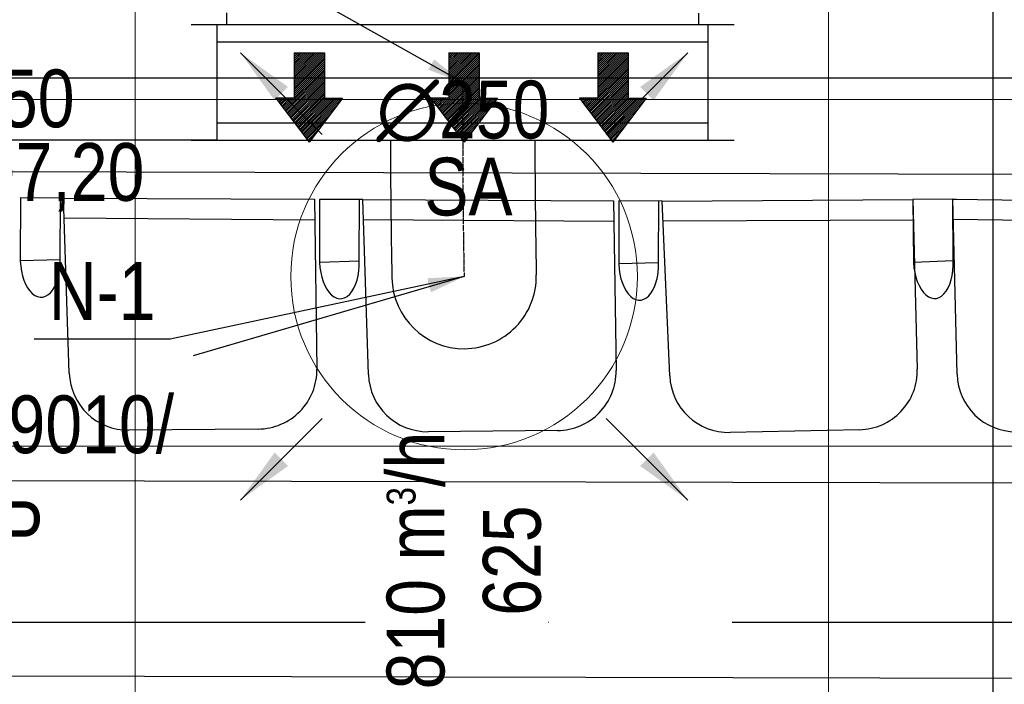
# Model space of a CAD drawing. Header units: millimetres. Extents: x -32221 to 212500, y 31663 to 93766.
# Tile 115 of 256: x 20250 to 21954, y 54700 to 55851. Entities that reach past the tile are written whole.
import ezdxf
from ezdxf.enums import TextEntityAlignment as Align

# ---------------------------------------------------------------- set-up
doc = ezdxf.new("R2010")
doc.units = ezdxf.units.MM
doc.linetypes.add('DASHDOT', pattern=[1, 0.5, -0.25, 0, -0.25])
doc.linetypes.add('DASHDOTX2', pattern=[50.8, 25.4, -12.7, 0, -12.7])
for name, color, linetype in [('DVM_INDOOR', 104, 'Continuous'), ('FLUID-N', 7, 'Continuous'), ('FLUID-N-100-ARRGR', 7, 'Continuous'), ('FLUID-N-100-INF', 7, 'Continuous'), ('FLUID-N-100-NUM', 7, 'Continuous'), ('FLUID-N-SYM', 7, 'Continuous'), ('FLUID-W-100-DIM', 7, 'Continuous'), ('osie', 250, 'Continuous'), ('Sciany', 250, 'Continuous'), ('Wyposazenie', 250, 'Continuous')]:
    doc.layers.add(name, color=color, linetype=linetype)
doc.layers.add('kasetony', color=42, linetype='Continuous', lineweight=5)
doc.layers.add('Nawiewniki', color=5, linetype='Continuous', lineweight=20)
doc.styles.add('FDBES', font='simplex.shx')
doc.styles.get("Standard").update_dxf_attribs({"font": 'ARIALN.TTF'})
doc.linetypes.add('ZIGZAG', pattern='A,0.0001,-0.2,[131,ltypeshp.shx,S=0.2,R=0,X=-0.2,Y=0],-0.4,[131,ltypeshp.shx,S=0.2,R=180,X=0.2,Y=0],-0.2', length=0.8001)
doc.dimstyles.new('FDBES', dxfattribs={"dimscale": 50, "dimtxt": 4, "dimasz": 2.5, "dimexe": 0.8, "dimexo": 2, "dimgap": 1, "dimtad": 1, "dimdsep": 46, "dimtxsty": 'FDBES', "dimcen": 2.5, "dimclrd": 4, "dimclre": 5, "dimadec": 0, "dimazin": 0, "dimtfac": 1, "dimtmove": 0, "dimatfit": 3, "dimfxl": 1, "dimarcsym": 0})

# ---------------------------------------------------------------- blocks, each defined once
blk = doc.blocks.new('Direction')
at = {"layer": 'DVM_INDOOR', "color": 1}
for p, q in [((-35, 693.8), (35, 693.8)), ((-35, 693.8), (-35, 588.8)), ((35, 693.8), (35, 588.8)), ((-35, 588.8), (-77, 588.8)), ((-77, 588.8), (0, 487.3)), ((77, 588.8), (0, 487.3)), ((35, 588.8), (77, 588.8))]:
    blk.add_line(p, q, dxfattribs=at)
blk = doc.blocks.new('ID_D_G_D_1_T')
at = {"layer": 'DVM_INDOOR'}
h = blk.add_hatch(dxfattribs=at)
h.set_pattern_fill('ANSI31', color=1, scale=0.75)
h.set_pattern_definition([(45, (-97.4602, -971.7816), (-1.683798, 1.683798), [])])
h.paths.add_polyline_path([(-265.5, -574.8), (-207.8, -498.6), (-239.3, -498.6), (-239.3, -419.9), (-291.8, -419.9), (-291.8, -498.6), (-323.3, -498.6)])
h = blk.add_hatch(dxfattribs=at)
h.set_pattern_fill('ANSI31', color=1, scale=0.75)
h.set_pattern_definition([(45, (2.5398, -971.7816), (-1.683798, 1.683798), [])])
h.paths.add_polyline_path([(2.5, -574.8), (60.3, -498.6), (28.8, -498.6), (28.8, -419.9), (-23.7, -419.9), (-23.7, -498.6), (-55.2, -498.6)])
h = blk.add_hatch(dxfattribs=at)
h.set_pattern_fill('ANSI31', color=1, scale=0.75)
h.set_pattern_definition([(45, (102.5398, -971.7816), (-1.683798, 1.683798), [])])
h.paths.add_polyline_path([(260.1, -574.8), (317.8, -498.6), (286.3, -498.6), (286.3, -419.9), (233.8, -419.9), (233.8, -498.6), (202.3, -498.6)])
at = {"layer": 'DVM_INDOOR', "color": 0}
for p, q in [((-408.6, -350.8), (-408.6, -371)), ((409, -371), (409, -351.3)), ((-408.6, -371), (-408.1, -371)), ((-408.1, -371), (409, -371))]:
    blk.add_line(p, q, dxfattribs=at)
at = {"layer": 'DVM_INDOOR', "xscale": 0.75, "yscale": 0.75, "zscale": 0.75}
for p in [(-265.5, -940.3), (2.5, -940.3), (260.1, -940.3)]:
    blk.add_blockref('Direction', p, dxfattribs=at)
at = {"layer": 'DVM_INDOOR', "color": 2}
blk.add_text('SA', height=100, dxfattribs=at).set_placement((86.6, -731.4), align=Align.BOTTOM_RIGHT)
blk = doc.blocks.new('*U3732')
at = {"color": 14, "linetype": 'Continuous', "lineweight": -2}
for p, q in [((-100, -470), (-100, 470)), ((100, -470), (100, 470))]:
    blk.add_line(p, q, dxfattribs=at)
at = {"color": 0, "linetype": 'ByBlock', "lineweight": -2}
for p, q in [((-100, 425), (100, 425)), ((-100, -425), (100, -425))]:
    blk.add_line(p, q, dxfattribs=at)
at = {"color": 5, "linetype": 'Continuous', "lineweight": -3}
for p, q in [((-70, -425), (-70, 425)), ((70, -425), (70, 425))]:
    blk.add_line(p, q, dxfattribs=at)
blk = doc.blocks.new('*U3731')
at = {"color": 14, "linetype": 'Continuous', "lineweight": -2}
for p, q in [((-50, 125), (-50, 0)), ((-50, 0), (-50, -125))]:
    blk.add_line(p, q, dxfattribs=at)
at = {"layer": 'FLUID-N-SYM', "color": 2, "linetype": 'DASHDOT', "lineweight": -3}
blk.add_line((-50, 0), (50, 0), dxfattribs=at)
blk = doc.blocks.new('*U3747')
at = {"color": 14, "linetype": 'Continuous', "lineweight": -2}
for p, q in [((0, 235.9, -127.4), (0, 235.9, -2.4)), ((0, 235.9, -2.4), (0, 235.9, 122.6))]:
    blk.add_line(p, q, dxfattribs=at)
at = {"color": 14, "linetype": 'Continuous', "lineweight": -2, "extrusion": (-1, -1.83682e-16, -1.82057e-16)}
blk.add_ellipse((0, 0), major_axis=(0, -125, 1.1), ratio=1, start_param=0, end_param=1.582399, dxfattribs=at)
at = {"color": 14, "linetype": 'Continuous', "lineweight": -2, "extrusion": (-1, -7.73924e-20, -1.87467e-16)}
blk.add_ellipse((0, 0), major_axis=(0, -2.6, -125), ratio=1, start_param=0, end_param=1.559195, dxfattribs=at)
at = {"color": 20, "linetype": 'ZIGZAG', "lineweight": -2, "ltscale": 50}
for points, knots in [([(0, 235.9, 122.6), (0, 228, 122.6), (0, 212, 122.6), (0, 180.9, 122.7), (0, 144.6, 123), (0, 106.2, 123.4), (0, 72.7, 123.8), (0, 44, 124.2), (0, 21.3, 124.6), (0, 8.8, 124.9), (0, 3.4, 125), (0, 2.7, 125), (0, 2.6, 125)], [0, 0, 0, 0, 23.930509, 47.861018, 95.722037, 143.583055, 191.444074, 239.305092, 287.16611, 335.027129, 358.957638, 382.888147, 382.888147, 382.888147, 382.888147]), ([(0, 235.9, -127.4), (0, 227.9, -127.4), (0, 211.7, -127.4), (0, 180.2, -127.3), (0, 143.3, -127), (0, 104.1, -126.6), (0, 58.4, -126), (0, 22.1, -125.4), (0, 4, -125.1), (0, -1.6, -125), (0, -2.4, -125), (0, -2.6, -125)], [0, 0, 0, 0, 24.212795, 48.42559, 96.851181, 145.276771, 193.702362, 290.553543, 338.979133, 363.191928, 387.404723, 387.404723, 387.404723, 387.404723])]:
    blk.add_open_spline(points, degree=3, knots=knots, dxfattribs=at)
at = {"layer": 'FLUID-N-SYM', "color": 2, "linetype": 'DASHDOT', "lineweight": -3}
blk.add_open_spline([(0, 235.9, -2.4), (0, 173.6, -2.4), (0, 56.3, -1.2), (0, 0), (0, 0)], degree=3, knots=[0, 0, 0, 0, 186.887901, 375.847605, 375.847605, 375.847605, 375.847605], dxfattribs=at)
blk = doc.blocks.new('*U2844')
at = {"color": 0, "insert": (-1189.4, -348.3), "char_height": 100, "width": 1600, "attachment_point": 5, "line_spacing_factor": 1.1}
blk.add_mtext('Smay\\PNS8-R1-Z-625-54-SL9010/ SRt-s-300-g-248P\\P625', dxfattribs=at)
blk.add_mtext('Smay\\PNS8-R1-Z-625-54-SL9010/ SRt-s-300-g-248P\\P625', dxfattribs=at)
blk.add_mtext('Smay\\PNS8-R1-Z-625-54-SL9010/ SRt-s-300-g-248P\\P625', dxfattribs=at)
blk.add_mtext('Smay\\PNS8-R1-Z-625-54-SL9010/ SRt-s-300-g-248P\\P625', dxfattribs=at)
blk.add_mtext('Smay\\PNS8-R1-Z-625-54-SL9010/ SRt-s-300-g-248P\\P625', dxfattribs=at)
blk.add_mtext('Smay\\PNS8-R1-Z-625-54-SL9010/ SRt-s-300-g-248P\\P625', dxfattribs=at)
blk.add_mtext('Smay\\PNS8-R1-Z-625-54-SL9010/ SRt-s-300-g-248P\\P625', dxfattribs=at)
blk.add_mtext('Smay\\PNS8-R1-Z-625-54-SL9010/ SRt-s-300-g-248P\\P625', dxfattribs=at)
blk.add_mtext('Smay\\PNS8-R1-Z-625-54-SL9010/ SRt-s-300-g-248P\\P625', dxfattribs=at)
blk.add_mtext('Smay\\PNS8-R1-Z-625-54-SL9010/ SRt-s-300-g-248P\\P625', dxfattribs=at)
blk.add_mtext('Smay\\PNS8-R1-Z-625-54-SL9010/ SRt-s-300-g-248P\\P625', dxfattribs=at)
blk.add_mtext('Smay\\PNS8-R1-Z-625-54-SL9010/ SRt-s-300-g-248P\\P625', dxfattribs=at)
blk.add_mtext('Smay\\PNS8-R1-Z-625-54-SL9010/ SRt-s-300-g-248P\\P625', dxfattribs=at)
blk.add_mtext('Smay\\PNS8-R1-Z-625-54-SL9010/ SRt-s-300-g-248P\\P625', dxfattribs=at)
blk.add_mtext('Smay\\PNS8-R1-Z-625-54-SL9010/ SRt-s-300-g-248P\\P625', dxfattribs=at)
blk.add_mtext('Smay\\PNS8-R1-Z-625-54-SL9010/ SRt-s-300-g-248P\\P625', dxfattribs=at)
blk.add_mtext('Smay\\PNS8-R1-Z-625-54-SL9010/ SRt-s-300-g-248P\\P625', dxfattribs=at)
blk.add_mtext('Smay\\PNS8-R1-Z-625-54-SL9010/ SRt-s-300-g-248P\\P625', dxfattribs=at)
blk.add_mtext('Smay\\PNS8-R1-Z-625-54-SL9010/ SRt-s-300-g-248P\\P625', dxfattribs=at)
blk.add_mtext('Smay\\PNS8-R1-Z-625-54-SL9010/ SRt-s-300-g-248P\\P625', dxfattribs=at)
blk.add_mtext('Smay\\PNS8-R1-Z-625-54-SL9010/ SRt-s-300-g-248P\\P625', dxfattribs=at)
blk.add_mtext('Smay\\PNS8-R1-Z-625-54-SL9010/ SRt-s-300-g-248P\\P625', dxfattribs=at)
blk.add_mtext('Smay\\PNS8-R1-Z-625-54-SL9010/ SRt-s-300-g-248P\\P625', dxfattribs=at)
blk.add_mtext('Smay\\PNS8-R1-Z-625-54-SL9010/ SRt-s-300-g-248P\\P625', dxfattribs=at)
blk.add_mtext('Smay\\PNS8-R1-Z-625-54-SL9010/ SRt-s-300-g-248P\\P625', dxfattribs=at)
blk.add_mtext('Smay\\PNS8-R1-Z-625-54-SL9010/ SRt-s-300-g-248P\\P625', dxfattribs=at)
at = {"color": 0}
blk.add_leader([(0, 0), (-469, -137.4)], dimstyle='FDBES', override={"dimscale": 25, "dimclrd": 0, "dimclre": 0}, dxfattribs=at)
blk.add_leader([(0, 0), (-469, -137.4)], dimstyle='FDBES', override={"dimscale": 25, "dimclrd": 0, "dimclre": 0}, dxfattribs=at)
blk.add_leader([(0, 0), (-469, -137.4)], dimstyle='FDBES', override={"dimscale": 25, "dimclrd": 0, "dimclre": 0}, dxfattribs=at)
blk.add_leader([(0, 0), (-469, -137.4)], dimstyle='FDBES', override={"dimscale": 25, "dimclrd": 0, "dimclre": 0}, dxfattribs=at)
blk.add_leader([(0, 0), (-469, -137.4)], dimstyle='FDBES', override={"dimscale": 25, "dimclrd": 0, "dimclre": 0}, dxfattribs=at)
blk.add_leader([(0, 0), (-469, -137.4)], dimstyle='FDBES', override={"dimscale": 25, "dimclrd": 0, "dimclre": 0}, dxfattribs=at)
blk.add_leader([(0, 0), (-469, -137.4)], dimstyle='FDBES', override={"dimscale": 25, "dimclrd": 0, "dimclre": 0}, dxfattribs=at)
blk.add_leader([(0, 0), (-469, -137.4)], dimstyle='FDBES', override={"dimscale": 25, "dimclrd": 0, "dimclre": 0}, dxfattribs=at)
blk.add_leader([(0, 0), (-469, -137.4)], dimstyle='FDBES', override={"dimscale": 25, "dimclrd": 0, "dimclre": 0}, dxfattribs=at)
blk.add_leader([(0, 0), (-469, -137.4)], dimstyle='FDBES', override={"dimscale": 25, "dimclrd": 0, "dimclre": 0}, dxfattribs=at)
blk.add_leader([(0, 0), (-469, -137.4)], dimstyle='FDBES', override={"dimscale": 25, "dimclrd": 0, "dimclre": 0}, dxfattribs=at)
blk.add_leader([(0, 0), (-469, -137.4)], dimstyle='FDBES', override={"dimscale": 25, "dimclrd": 0, "dimclre": 0}, dxfattribs=at)
blk.add_leader([(0, 0), (-469, -137.4)], dimstyle='FDBES', override={"dimscale": 25, "dimclrd": 0, "dimclre": 0}, dxfattribs=at)
blk.add_leader([(0, 0), (-469, -137.4)], dimstyle='FDBES', override={"dimscale": 25, "dimclrd": 0, "dimclre": 0}, dxfattribs=at)
blk.add_leader([(0, 0), (-469, -137.4)], dimstyle='FDBES', override={"dimscale": 25, "dimclrd": 0, "dimclre": 0}, dxfattribs=at)
blk.add_leader([(0, 0), (-469, -137.4)], dimstyle='FDBES', override={"dimscale": 25, "dimclrd": 0, "dimclre": 0}, dxfattribs=at)
blk.add_leader([(0, 0), (-469, -137.4)], dimstyle='FDBES', override={"dimscale": 25, "dimclrd": 0, "dimclre": 0}, dxfattribs=at)
blk.add_leader([(0, 0), (-469, -137.4)], dimstyle='FDBES', override={"dimscale": 25, "dimclrd": 0, "dimclre": 0}, dxfattribs=at)
blk.add_leader([(0, 0), (-469, -137.4)], dimstyle='FDBES', override={"dimscale": 25, "dimclrd": 0, "dimclre": 0}, dxfattribs=at)
blk.add_leader([(0, 0), (-469, -137.4)], dimstyle='FDBES', override={"dimscale": 25, "dimclrd": 0, "dimclre": 0}, dxfattribs=at)
blk.add_leader([(0, 0), (-469, -137.4)], dimstyle='FDBES', override={"dimscale": 25, "dimclrd": 0, "dimclre": 0}, dxfattribs=at)
blk.add_leader([(0, 0), (-469, -137.4)], dimstyle='FDBES', override={"dimscale": 25, "dimclrd": 0, "dimclre": 0}, dxfattribs=at)
blk.add_leader([(0, 0), (-469, -137.4)], dimstyle='FDBES', override={"dimscale": 25, "dimclrd": 0, "dimclre": 0}, dxfattribs=at)
blk.add_leader([(0, 0), (-469, -137.4)], dimstyle='FDBES', override={"dimscale": 25, "dimclrd": 0, "dimclre": 0}, dxfattribs=at)
blk.add_leader([(0, 0), (-469, -137.4)], dimstyle='FDBES', override={"dimscale": 25, "dimclrd": 0, "dimclre": 0}, dxfattribs=at)
blk.add_leader([(0, 0), (-469, -137.4)], dimstyle='FDBES', override={"dimscale": 25, "dimclrd": 0, "dimclre": 0}, dxfattribs=at)
blk = doc.blocks.new('*U2936')
at = {"color": 6}
blk.add_line((-509, -108.6), (-743.9, -108.6), dxfattribs=at)
blk.add_line((-509, -108.6), (-743.9, -108.6), dxfattribs=at)
blk.add_line((-509, -108.6), (-743.9, -108.6), dxfattribs=at)
blk.add_line((-509, -108.6), (-743.9, -108.6), dxfattribs=at)
blk.add_line((-509, -108.6), (-743.9, -108.6), dxfattribs=at)
blk.add_line((-509, -108.6), (-743.9, -108.6), dxfattribs=at)
blk.add_line((-509, -108.6), (-743.9, -108.6), dxfattribs=at)
blk.add_line((-509, -108.6), (-743.9, -108.6), dxfattribs=at)
blk.add_line((-509, -108.6), (-743.9, -108.6), dxfattribs=at)
blk.add_line((-509, -108.6), (-743.9, -108.6), dxfattribs=at)
blk.add_line((-509, -108.6), (-743.9, -108.6), dxfattribs=at)
blk.add_line((-509, -108.6), (-743.9, -108.6), dxfattribs=at)
blk.add_line((-509, -108.6), (-743.9, -108.6), dxfattribs=at)
blk.add_line((-509, -108.6), (-743.9, -108.6), dxfattribs=at)
blk.add_line((-509, -108.6), (-743.9, -108.6), dxfattribs=at)
blk.add_line((-509, -108.6), (-743.9, -108.6), dxfattribs=at)
blk.add_line((-509, -108.6), (-743.9, -108.6), dxfattribs=at)
blk.add_line((-509, -108.6), (-743.9, -108.6), dxfattribs=at)
blk.add_line((-509, -108.6), (-743.9, -108.6), dxfattribs=at)
blk.add_line((-509, -108.6), (-743.9, -108.6), dxfattribs=at)
blk.add_line((-509, -108.6), (-743.9, -108.6), dxfattribs=at)
blk.add_line((-509, -108.6), (-743.9, -108.6), dxfattribs=at)
blk.add_line((-509, -108.6), (-743.9, -108.6), dxfattribs=at)
blk.add_line((-509, -108.6), (-743.9, -108.6), dxfattribs=at)
blk.add_line((-509, -108.6), (-743.9, -108.6), dxfattribs=at)
at = {"color": 0, "insert": (-626.4, -108.6), "char_height": 100, "attachment_point": 5}
blk.add_mtext('N-1\\P ', dxfattribs=at)
blk.add_mtext('N-1\\P ', dxfattribs=at)
blk.add_mtext('N-1\\P ', dxfattribs=at)
blk.add_mtext('N-1\\P ', dxfattribs=at)
blk.add_mtext('N-1\\P ', dxfattribs=at)
blk.add_mtext('N-1\\P ', dxfattribs=at)
blk.add_mtext('N-1\\P ', dxfattribs=at)
blk.add_mtext('N-1\\P ', dxfattribs=at)
blk.add_mtext('N-1\\P ', dxfattribs=at)
blk.add_mtext('N-1\\P ', dxfattribs=at)
blk.add_mtext('N-1\\P ', dxfattribs=at)
blk.add_mtext('N-1\\P ', dxfattribs=at)
blk.add_mtext('N-1\\P ', dxfattribs=at)
blk.add_mtext('N-1\\P ', dxfattribs=at)
blk.add_mtext('N-1\\P ', dxfattribs=at)
blk.add_mtext('N-1\\P ', dxfattribs=at)
blk.add_mtext('N-1\\P ', dxfattribs=at)
blk.add_mtext('N-1\\P ', dxfattribs=at)
blk.add_mtext('N-1\\P ', dxfattribs=at)
blk.add_mtext('N-1\\P ', dxfattribs=at)
blk.add_mtext('N-1\\P ', dxfattribs=at)
blk.add_mtext('N-1\\P ', dxfattribs=at)
blk.add_mtext('N-1\\P ', dxfattribs=at)
blk.add_mtext('N-1\\P ', dxfattribs=at)
blk.add_mtext('N-1\\P ', dxfattribs=at)
blk.add_leader([(0, 0), (-509, -108.6)], dimstyle='FDBES', override={"dimscale": 25, "dimclrd": 256, "dimclre": 256})
blk.add_leader([(0, 0), (-509, -108.6)], dimstyle='FDBES', override={"dimscale": 25, "dimclrd": 256, "dimclre": 256})
blk.add_leader([(0, 0), (-509, -108.6)], dimstyle='FDBES', override={"dimscale": 25, "dimclrd": 256, "dimclre": 256})
blk.add_leader([(0, 0), (-509, -108.6)], dimstyle='FDBES', override={"dimscale": 25, "dimclrd": 256, "dimclre": 256})
blk.add_leader([(0, 0), (-509, -108.6)], dimstyle='FDBES', override={"dimscale": 25, "dimclrd": 256, "dimclre": 256})
blk.add_leader([(0, 0), (-509, -108.6)], dimstyle='FDBES', override={"dimscale": 25, "dimclrd": 256, "dimclre": 256})
blk.add_leader([(0, 0), (-509, -108.6)], dimstyle='FDBES', override={"dimscale": 25, "dimclrd": 256, "dimclre": 256})
blk.add_leader([(0, 0), (-509, -108.6)], dimstyle='FDBES', override={"dimscale": 25, "dimclrd": 256, "dimclre": 256})
blk.add_leader([(0, 0), (-509, -108.6)], dimstyle='FDBES', override={"dimscale": 25, "dimclrd": 256, "dimclre": 256})
blk.add_leader([(0, 0), (-509, -108.6)], dimstyle='FDBES', override={"dimscale": 25, "dimclrd": 256, "dimclre": 256})
blk.add_leader([(0, 0), (-509, -108.6)], dimstyle='FDBES', override={"dimscale": 25, "dimclrd": 256, "dimclre": 256})
blk.add_leader([(0, 0), (-509, -108.6)], dimstyle='FDBES', override={"dimscale": 25, "dimclrd": 256, "dimclre": 256})
blk.add_leader([(0, 0), (-509, -108.6)], dimstyle='FDBES', override={"dimscale": 25, "dimclrd": 256, "dimclre": 256})
blk.add_leader([(0, 0), (-509, -108.6)], dimstyle='FDBES', override={"dimscale": 25, "dimclrd": 256, "dimclre": 256})
blk.add_leader([(0, 0), (-509, -108.6)], dimstyle='FDBES', override={"dimscale": 25, "dimclrd": 256, "dimclre": 256})
blk.add_leader([(0, 0), (-509, -108.6)], dimstyle='FDBES', override={"dimscale": 25, "dimclrd": 256, "dimclre": 256})
blk.add_leader([(0, 0), (-509, -108.6)], dimstyle='FDBES', override={"dimscale": 25, "dimclrd": 256, "dimclre": 256})
blk.add_leader([(0, 0), (-509, -108.6)], dimstyle='FDBES', override={"dimscale": 25, "dimclrd": 256, "dimclre": 256})
blk.add_leader([(0, 0), (-509, -108.6)], dimstyle='FDBES', override={"dimscale": 25, "dimclrd": 256, "dimclre": 256})
blk.add_leader([(0, 0), (-509, -108.6)], dimstyle='FDBES', override={"dimscale": 25, "dimclrd": 256, "dimclre": 256})
blk.add_leader([(0, 0), (-509, -108.6)], dimstyle='FDBES', override={"dimscale": 25, "dimclrd": 256, "dimclre": 256})
blk.add_leader([(0, 0), (-509, -108.6)], dimstyle='FDBES', override={"dimscale": 25, "dimclrd": 256, "dimclre": 256})
blk.add_leader([(0, 0), (-509, -108.6)], dimstyle='FDBES', override={"dimscale": 25, "dimclrd": 256, "dimclre": 256})
blk.add_leader([(0, 0), (-509, -108.6)], dimstyle='FDBES', override={"dimscale": 25, "dimclrd": 256, "dimclre": 256})
blk.add_leader([(0, 0), (-509, -108.6)], dimstyle='FDBES', override={"dimscale": 25, "dimclrd": 256, "dimclre": 256})
blk = doc.blocks.new('*U2962')
at = {"color": 6}
blk.add_line((-544.2, 306.1), (-794.2, 306.1), dxfattribs=at)
blk.add_line((-544.2, 306.1), (-794.2, 306.1), dxfattribs=at)
blk.add_line((-544.2, 306.1), (-794.2, 306.1), dxfattribs=at)
blk.add_line((-544.2, 306.1), (-794.2, 306.1), dxfattribs=at)
blk.add_line((-544.2, 306.1), (-794.2, 306.1), dxfattribs=at)
blk.add_line((-544.2, 306.1), (-794.2, 306.1), dxfattribs=at)
blk.add_line((-544.2, 306.1), (-794.2, 306.1), dxfattribs=at)
blk.add_line((-544.2, 306.1), (-794.2, 306.1), dxfattribs=at)
blk.add_line((-544.2, 306.1), (-794.2, 306.1), dxfattribs=at)
blk.add_line((-544.2, 306.1), (-794.2, 306.1), dxfattribs=at)
blk.add_line((-544.2, 306.1), (-794.2, 306.1), dxfattribs=at)
blk.add_line((-544.2, 306.1), (-794.2, 306.1), dxfattribs=at)
blk.add_line((-544.2, 306.1), (-794.2, 306.1), dxfattribs=at)
blk.add_line((-544.2, 306.1), (-794.2, 306.1), dxfattribs=at)
blk.add_line((-544.2, 306.1), (-794.2, 306.1), dxfattribs=at)
blk.add_line((-544.2, 306.1), (-794.2, 306.1), dxfattribs=at)
blk.add_line((-544.2, 306.1), (-794.2, 306.1), dxfattribs=at)
blk.add_line((-544.2, 306.1), (-794.2, 306.1), dxfattribs=at)
blk.add_line((-544.2, 306.1), (-794.2, 306.1), dxfattribs=at)
blk.add_line((-544.2, 306.1), (-794.2, 306.1), dxfattribs=at)
blk.add_line((-544.2, 306.1), (-794.2, 306.1), dxfattribs=at)
at = {"color": 0, "insert": (-669.2, 306.1), "char_height": 100, "attachment_point": 5}
blk.add_mtext('N-2\\P ', dxfattribs=at)
blk.add_mtext('N-2\\P ', dxfattribs=at)
blk.add_mtext('N-2\\P ', dxfattribs=at)
blk.add_mtext('N-2\\P ', dxfattribs=at)
blk.add_mtext('N-2\\P ', dxfattribs=at)
blk.add_mtext('N-2\\P ', dxfattribs=at)
blk.add_mtext('N-2\\P ', dxfattribs=at)
blk.add_mtext('N-2\\P ', dxfattribs=at)
blk.add_mtext('N-2\\P ', dxfattribs=at)
blk.add_mtext('N-2\\P ', dxfattribs=at)
blk.add_mtext('N-2\\P ', dxfattribs=at)
blk.add_mtext('N-2\\P ', dxfattribs=at)
blk.add_mtext('N-2\\P ', dxfattribs=at)
blk.add_mtext('N-2\\P ', dxfattribs=at)
blk.add_mtext('N-2\\P ', dxfattribs=at)
blk.add_mtext('N-2\\P ', dxfattribs=at)
blk.add_mtext('N-2\\P ', dxfattribs=at)
blk.add_mtext('N-2\\P ', dxfattribs=at)
blk.add_mtext('N-2\\P ', dxfattribs=at)
blk.add_mtext('N-2\\P ', dxfattribs=at)
blk.add_mtext('N-2\\P ', dxfattribs=at)
blk.add_leader([(0, 0), (-544.2, 306.1)], dimstyle='FDBES', override={"dimscale": 25, "dimclrd": 256, "dimclre": 256})
blk.add_leader([(0, 0), (-544.2, 306.1)], dimstyle='FDBES', override={"dimscale": 25, "dimclrd": 256, "dimclre": 256})
blk.add_leader([(0, 0), (-544.2, 306.1)], dimstyle='FDBES', override={"dimscale": 25, "dimclrd": 256, "dimclre": 256})
blk.add_leader([(0, 0), (-544.2, 306.1)], dimstyle='FDBES', override={"dimscale": 25, "dimclrd": 256, "dimclre": 256})
blk.add_leader([(0, 0), (-544.2, 306.1)], dimstyle='FDBES', override={"dimscale": 25, "dimclrd": 256, "dimclre": 256})
blk.add_leader([(0, 0), (-544.2, 306.1)], dimstyle='FDBES', override={"dimscale": 25, "dimclrd": 256, "dimclre": 256})
blk.add_leader([(0, 0), (-544.2, 306.1)], dimstyle='FDBES', override={"dimscale": 25, "dimclrd": 256, "dimclre": 256})
blk.add_leader([(0, 0), (-544.2, 306.1)], dimstyle='FDBES', override={"dimscale": 25, "dimclrd": 256, "dimclre": 256})
blk.add_leader([(0, 0), (-544.2, 306.1)], dimstyle='FDBES', override={"dimscale": 25, "dimclrd": 256, "dimclre": 256})
blk.add_leader([(0, 0), (-544.2, 306.1)], dimstyle='FDBES', override={"dimscale": 25, "dimclrd": 256, "dimclre": 256})
blk.add_leader([(0, 0), (-544.2, 306.1)], dimstyle='FDBES', override={"dimscale": 25, "dimclrd": 256, "dimclre": 256})
blk.add_leader([(0, 0), (-544.2, 306.1)], dimstyle='FDBES', override={"dimscale": 25, "dimclrd": 256, "dimclre": 256})
blk.add_leader([(0, 0), (-544.2, 306.1)], dimstyle='FDBES', override={"dimscale": 25, "dimclrd": 256, "dimclre": 256})
blk.add_leader([(0, 0), (-544.2, 306.1)], dimstyle='FDBES', override={"dimscale": 25, "dimclrd": 256, "dimclre": 256})
blk.add_leader([(0, 0), (-544.2, 306.1)], dimstyle='FDBES', override={"dimscale": 25, "dimclrd": 256, "dimclre": 256})
blk.add_leader([(0, 0), (-544.2, 306.1)], dimstyle='FDBES', override={"dimscale": 25, "dimclrd": 256, "dimclre": 256})
blk.add_leader([(0, 0), (-544.2, 306.1)], dimstyle='FDBES', override={"dimscale": 25, "dimclrd": 256, "dimclre": 256})
blk.add_leader([(0, 0), (-544.2, 306.1)], dimstyle='FDBES', override={"dimscale": 25, "dimclrd": 256, "dimclre": 256})
blk.add_leader([(0, 0), (-544.2, 306.1)], dimstyle='FDBES', override={"dimscale": 25, "dimclrd": 256, "dimclre": 256})
blk.add_leader([(0, 0), (-544.2, 306.1)], dimstyle='FDBES', override={"dimscale": 25, "dimclrd": 256, "dimclre": 256})
blk.add_leader([(0, 0), (-544.2, 306.1)], dimstyle='FDBES', override={"dimscale": 25, "dimclrd": 256, "dimclre": 256})
blk = doc.blocks.new('*U3772')
at = {"color": 0}
blk.add_leader([(-141.4, -141.4), (0, 0)], dimstyle='FDBES', override={"dimscale": 40, "dimclrd": 0}, dxfattribs=at)
blk.add_leader([(-141.4, -141.4), (0, 0)], dimstyle='FDBES', override={"dimscale": 40, "dimclrd": 0}, dxfattribs=at)
blk.add_leader([(-141.4, -141.4), (0, 0)], dimstyle='FDBES', override={"dimscale": 40, "dimclrd": 0}, dxfattribs=at)
blk.add_leader([(-141.4, -141.4), (0, 0)], dimstyle='FDBES', override={"dimscale": 40, "dimclrd": 0}, dxfattribs=at)
blk.add_leader([(-141.4, -141.4), (0, 0)], dimstyle='FDBES', override={"dimscale": 40, "dimclrd": 0}, dxfattribs=at)
blk.add_leader([(-141.4, -141.4), (0, 0)], dimstyle='FDBES', override={"dimscale": 40, "dimclrd": 0}, dxfattribs=at)
blk.add_leader([(-141.4, -141.4), (0, 0)], dimstyle='FDBES', override={"dimscale": 40, "dimclrd": 0}, dxfattribs=at)
blk.add_leader([(-141.4, -141.4), (0, 0)], dimstyle='FDBES', override={"dimscale": 40, "dimclrd": 0}, dxfattribs=at)
blk = doc.blocks.new('*U3773')
at = {"color": 0}
blk.add_leader([(141.4, -141.4), (0, 0)], dimstyle='FDBES', override={"dimscale": 40, "dimclrd": 0}, dxfattribs=at)
blk.add_leader([(141.4, -141.4), (0, 0)], dimstyle='FDBES', override={"dimscale": 40, "dimclrd": 0}, dxfattribs=at)
blk.add_leader([(141.4, -141.4), (0, 0)], dimstyle='FDBES', override={"dimscale": 40, "dimclrd": 0}, dxfattribs=at)
blk.add_leader([(141.4, -141.4), (0, 0)], dimstyle='FDBES', override={"dimscale": 40, "dimclrd": 0}, dxfattribs=at)
blk.add_leader([(141.4, -141.4), (0, 0)], dimstyle='FDBES', override={"dimscale": 40, "dimclrd": 0}, dxfattribs=at)
blk.add_leader([(141.4, -141.4), (0, 0)], dimstyle='FDBES', override={"dimscale": 40, "dimclrd": 0}, dxfattribs=at)
blk.add_leader([(141.4, -141.4), (0, 0)], dimstyle='FDBES', override={"dimscale": 40, "dimclrd": 0}, dxfattribs=at)
blk.add_leader([(141.4, -141.4), (0, 0)], dimstyle='FDBES', override={"dimscale": 40, "dimclrd": 0}, dxfattribs=at)
blk = doc.blocks.new('*U3774')
at = {"color": 0}
blk.add_leader([(-141.4, 141.4), (0, 0)], dimstyle='FDBES', override={"dimscale": 40, "dimclrd": 0}, dxfattribs=at)
blk.add_leader([(-141.4, 141.4), (0, 0)], dimstyle='FDBES', override={"dimscale": 40, "dimclrd": 0}, dxfattribs=at)
blk.add_leader([(-141.4, 141.4), (0, 0)], dimstyle='FDBES', override={"dimscale": 40, "dimclrd": 0}, dxfattribs=at)
blk.add_leader([(-141.4, 141.4), (0, 0)], dimstyle='FDBES', override={"dimscale": 40, "dimclrd": 0}, dxfattribs=at)
blk.add_leader([(-141.4, 141.4), (0, 0)], dimstyle='FDBES', override={"dimscale": 40, "dimclrd": 0}, dxfattribs=at)
blk.add_leader([(-141.4, 141.4), (0, 0)], dimstyle='FDBES', override={"dimscale": 40, "dimclrd": 0}, dxfattribs=at)
blk.add_leader([(-141.4, 141.4), (0, 0)], dimstyle='FDBES', override={"dimscale": 40, "dimclrd": 0}, dxfattribs=at)
blk.add_leader([(-141.4, 141.4), (0, 0)], dimstyle='FDBES', override={"dimscale": 40, "dimclrd": 0}, dxfattribs=at)
blk = doc.blocks.new('*U3775')
at = {"color": 0}
blk.add_leader([(141.4, 141.4), (0, 0)], dimstyle='FDBES', override={"dimscale": 40, "dimclrd": 0}, dxfattribs=at)
blk.add_leader([(141.4, 141.4), (0, 0)], dimstyle='FDBES', override={"dimscale": 40, "dimclrd": 0}, dxfattribs=at)
blk.add_leader([(141.4, 141.4), (0, 0)], dimstyle='FDBES', override={"dimscale": 40, "dimclrd": 0}, dxfattribs=at)
blk.add_leader([(141.4, 141.4), (0, 0)], dimstyle='FDBES', override={"dimscale": 40, "dimclrd": 0}, dxfattribs=at)
blk.add_leader([(141.4, 141.4), (0, 0)], dimstyle='FDBES', override={"dimscale": 40, "dimclrd": 0}, dxfattribs=at)
blk.add_leader([(141.4, 141.4), (0, 0)], dimstyle='FDBES', override={"dimscale": 40, "dimclrd": 0}, dxfattribs=at)
blk.add_leader([(141.4, 141.4), (0, 0)], dimstyle='FDBES', override={"dimscale": 40, "dimclrd": 0}, dxfattribs=at)
blk.add_leader([(141.4, 141.4), (0, 0)], dimstyle='FDBES', override={"dimscale": 40, "dimclrd": 0}, dxfattribs=at)

msp = doc.modelspace()

# ---------------------------------------------------------------- linework, layer by layer
at = {"layer": 'FLUID-N'}
msp.add_line((20591.977, 55642.257, 7327.5), (19895.824, 55642.257, 7327.5), dxfattribs=at)
at = {"layer": 'kasetony'}
for p, q in [((20450.147, 55712.853), (20450.147, 56312.853)), ((20450.147, 56312.853), (20450.147, 55712.853)), ((21650.147, 55712.853), (21650.147, 56312.853)), ((21650.147, 56312.853), (21650.147, 55712.853)), ((19250.147, 55712.853), (20450.147, 55712.853)), ((20450.147, 55712.853), (19250.147, 55712.853)), ((20450.147, 55712.853), (21650.147, 55712.853)), ((20450.147, 55112.853), (20450.147, 55712.853)), ((20450.147, 55712.853), (20450.147, 55112.853)), ((21650.147, 55712.853), (20450.147, 55712.853)), ((21650.147, 55712.853), (22850.147, 55712.853)), ((21650.147, 55112.853), (21650.147, 55712.853)), ((21650.147, 55712.853), (21650.147, 55112.853)), ((22850.147, 55712.853), (21650.147, 55712.853)), ((19250.147, 55112.853), (20450.147, 55112.853)), ((20450.147, 55112.853), (19250.147, 55112.853)), ((20450.147, 55112.853), (21650.147, 55112.853)), ((20450.147, 54512.853), (20450.147, 55112.853)), ((20450.147, 55112.853), (20450.147, 54512.853)), ((21650.147, 55112.853), (20450.147, 55112.853)), ((21650.147, 55112.853), (22850.147, 55112.853)), ((21650.147, 54512.853), (21650.147, 55112.853)), ((21650.147, 55112.853), (21650.147, 54512.853)), ((22850.147, 55112.853), (21650.147, 55112.853))]:
    msp.add_line(p, q, dxfattribs=at)
at = {"layer": 'Nawiewniki'}
msp.add_circle((21019.449, 55406.292), 300, dxfattribs=at)
at = {"layer": 'osie'}
for p, q in [((21934.679, 64401.551), (21934.679, 32871.067)), ((26296.574, 55749.721), (16093.86, 55749.721))]:
    msp.add_line(p, q, dxfattribs=at)
at = {"layer": 'osie', "linetype": 'DASHDOTX2', "ltscale": 25}
msp.add_line((29738.966, 54807.176), (13854.161, 54807.176), dxfattribs=at)
at = {"layer": 'Sciany'}
for p, q in [((22864.705, 55580.983), (16189.194, 55596.704)), ((22857.641, 54708.228), (16188.324, 54723.936))]:
    msp.add_line(p, q, dxfattribs=at)
at = {"layer": 'Wyposazenie'}
for p, q in [((20251.455, 55542.394), (20251.3, 55433.686)), ((20251.455, 55542.394), (20251.3, 55433.686)), ((20320.622, 55542.045), (20251.455, 55542.394)), ((20326.283, 55542.016), (20251.455, 55542.394)), ((20320.086, 55435.909), (20320.622, 55542.045)), ((20320.086, 55435.909), (20320.622, 55542.045)), ((20326.283, 55542.016), (20760.3, 55539.824)), ((20336.071, 55239.137), (20326.283, 55542.016)), ((21870.946, 55540.205), (21796.118, 55539.711)), ((21865.285, 55540.167), (21796.118, 55539.711)), ((21865.984, 55434.033), (21865.285, 55540.167)), ((21865.285, 55540.167), (22299.272, 55534.676)), ((21872.769, 55237.222), (21865.285, 55540.167)), ((21865.984, 55434.033), (21865.285, 55540.167)), ((20760.3, 55539.824), (20764.604, 55246.006)), ((20769.366, 55539.779), (20769.211, 55431.071)), ((20769.366, 55539.779), (20769.211, 55431.071)), ((20838.533, 55539.429), (20769.366, 55539.779)), ((20844.194, 55539.401), (20769.366, 55539.779)), ((20837.997, 55433.293), (20838.533, 55539.429)), ((20837.997, 55433.293), (20838.533, 55539.429)), ((20844.194, 55539.401), (21278.211, 55537.209)), ((20853.982, 55236.521), (20844.194, 55539.401)), ((21278.211, 55537.209), (21282.515, 55243.39)), ((21287.276, 55537.163), (21287.122, 55428.455)), ((21287.276, 55537.163), (21287.122, 55428.455)), ((21356.444, 55536.814), (21287.276, 55537.163)), ((21362.105, 55536.785), (21287.276, 55537.163)), ((21355.908, 55430.678), (21356.444, 55536.814)), ((21355.908, 55430.678), (21356.444, 55536.814)), ((21362.105, 55536.851), (21796.118, 55539.711)), ((21375.418, 55234.106), (21362.105, 55536.851)), ((21796.118, 55539.711), (21803.842, 55245.963)), ((21796.118, 55539.711), (21797.229, 55431.009)), ((21796.118, 55539.711), (21797.229, 55431.009)), ((20327.563, 55507.594), (20760.818, 55504.464)), ((20845.474, 55504.979), (21278.729, 55501.848)), ((21363.785, 55502.446), (21797.047, 55504.36)), ((21866.303, 55505.737), (22299.521, 55499.312)), ((20251.3, 55433.686), (20320.086, 55435.909)), ((20251.3, 55433.686), (20320.086, 55435.909)), ((20769.211, 55431.071), (20837.997, 55433.293)), ((20769.211, 55431.071), (20837.997, 55433.293)), ((21287.122, 55428.455), (21355.908, 55430.678)), ((21287.122, 55428.455), (21355.908, 55430.678)), ((21797.229, 55431.009), (21865.984, 55434.033)), ((21797.229, 55431.009), (21865.984, 55434.033)), ((20663.327, 55142.281), (20439.193, 55140.211)), ((21181.238, 55139.665), (20957.104, 55137.596)), ((21703.78, 55141.066), (21479.684, 55136.388)), ((22869.659, 55046.394), (17660.267, 55058.663))]:
    msp.add_line(p, q, dxfattribs=at)
for centre, start, end in [((20438.249, 55242.439), 181.850846, 270.529054), ((20662.384, 55244.508), 270.529054, 0.839276), ((20956.16, 55239.823), 181.850846, 270.529054), ((21180.294, 55241.893), 270.529054, 0.839276), ((21477.55, 55238.597), 182.517822, 271.19603), ((21701.646, 55243.276), 271.19603, 1.506251), ((21974.969, 55239.747), 181.415227, 270.093435)]:
    msp.add_arc(centre, 102.232, start, end, dxfattribs=at)
for centre, major_axis in [((20285.693, 55434.798), (-2.082, 64.439)), ((20285.693, 55434.798), (-2.082, 64.439)), ((20803.604, 55432.182), (-2.082, 64.439)), ((20803.604, 55432.182), (-2.082, 64.439)), ((21831.607, 55432.521), (-2.832, 64.41)), ((21831.607, 55432.521), (-2.832, 64.41)), ((21321.515, 55429.566), (-2.082, 64.439)), ((21321.515, 55429.566), (-2.082, 64.439))]:
    msp.add_ellipse(centre, major_axis=major_axis, ratio=0.53373009, start_param=1.44454642, end_param=4.71238898, dxfattribs=at)

# ---------------------------------------------------------------- block references
at = {"layer": 'DVM_INDOOR', "rotation": 359.9999999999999}
msp.add_blockref('ID_D_G_D_1_T', (21016.827, 56213.31), dxfattribs=at)
at = {"layer": 'FLUID-N', "color": 5, "linetype": 'Continuous', "extrusion": (2.44929e-16, 1.22465e-16, -1), "rotation": 90}
msp.add_blockref('*U3732', (-21016.977, 55742.257, -7327.5), dxfattribs=at)
at = {"layer": 'FLUID-N', "color": 5, "linetype": 'Continuous', "rotation": 90}
msp.add_blockref('*U3731', (21016.977, 55692.257, 7327.5), dxfattribs=at)
at = {"layer": 'FLUID-N', "color": 5, "linetype": 'Continuous', "extrusion": (1, 0, -1.83697e-16), "rotation": 270}
msp.add_blockref('*U3747', (55406.316, 7063, 21019.405), dxfattribs=at)
at = {"layer": 'FLUID-N-100-ARRGR', "rotation": 89.99999999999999}
for name, p in [('*U3775', (20773.694, 55652.027, 6603)), ('*U3773', (21265.116, 55652.027, 6603)), ('*U3774', (20773.694, 55160.606, 6603)), ('*U3772', (21265.116, 55160.606, 6603))]:
    msp.add_blockref(name, p, dxfattribs=at)
at = {"layer": 'FLUID-N-100-INF', "linetype": 'ByBlock'}
msp.add_blockref('*U2844', (21019.405, 55406.316, 6623), dxfattribs=at)
at = {"layer": 'FLUID-N-100-NUM', "linetype": 'ByBlock'}
for name, p in [('*U2962', (21016.977, 55742.257, 7327.5)), ('*U2936', (21019.405, 55406.316, 6623))]:
    msp.add_blockref(name, p, dxfattribs=at)

# ---------------------------------------------------------------- texts
at = {"layer": 'FLUID-N', "char_height": 100, "width": 565.80197, "attachment_point": 1}
for s, insert in [('850x250', (19905.613, 55764.413)), ('Hsp=+7,20', (19905.613, 55637.157))]:
    msp.add_mtext(s, dxfattribs=dict(at, insert=insert))
at = {"layer": 'FLUID-N-100-ARRGR', "color": 0, "insert": (21019.405, 54914.525, 6603), "char_height": 100, "attachment_point": 5, "rotation": 90}
msp.add_mtext('810 m{\\A2;\\H0.5x;3}/h\\P625', dxfattribs=at)
at = {"layer": 'FLUID-W-100-DIM', "color": 0, "insert": (21017.338, 55691.902), "char_height": 100, "attachment_point": 5}
msp.add_mtext('∅250\\P', dxfattribs=at)

doc.saveas('drawing.dxf')
